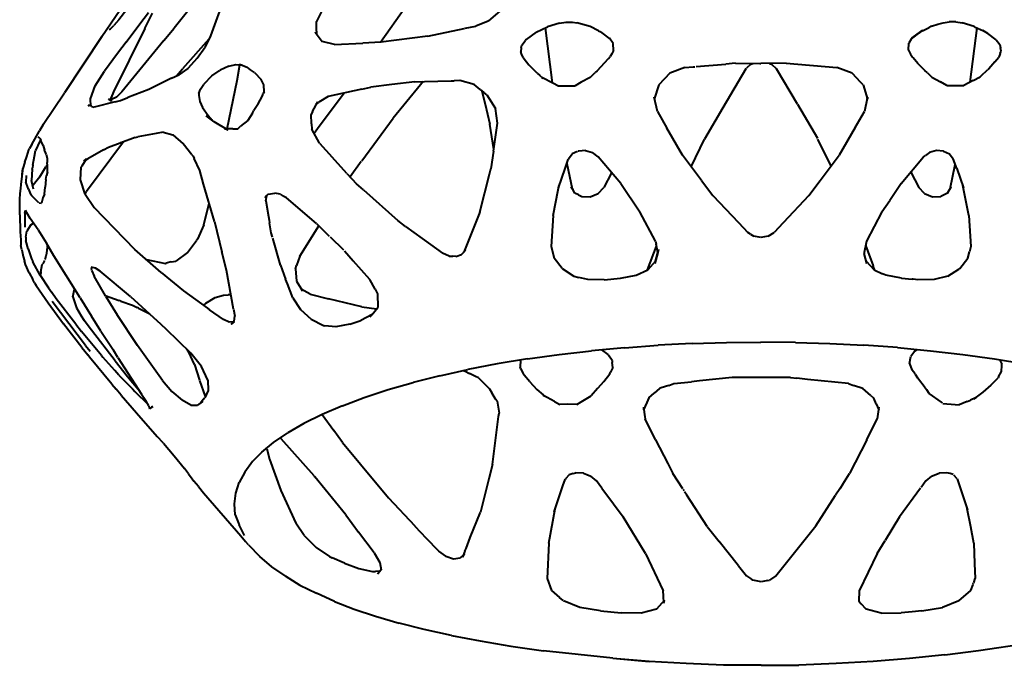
# Model space of a CAD drawing. Header units: millimetres. Extents: x -168 to 168, y 1304 to 2115.
# Tile 1 of 5: x -168 to 55, y 1304 to 1450. Entities that reach past the tile are written whole.
import ezdxf

# ---------------------------------------------------------------- set-up
doc = ezdxf.new("R2010")
doc.units = ezdxf.units.MM
doc.layers.add('G-IMPT', color=7, linetype='Continuous', lineweight=40)

# ---------------------------------------------------------------- blocks, each defined once
blk = doc.blocks.new('ZAHA LIGHT white pendant front')
at = {"layer": 'G-IMPT', "color": 250, "true_color": 0x404040}
for p, q in [((-133.36, -648.68), (-145.78, -664.87)), ((-121.44, -651.96), (-133.18, -666.73)), ((-149.6, -668.65), (-140.48, -655.1)), ((-120.93, -657.38), (-124.92, -668.5)), ((-140.96, -665.72), (-139.02, -663.22)), ((-139.87, -666.79), (-138.07, -663.31)), ((-99.35, -662.17), (-100.88, -665.26)), ((-86.35, -669.95), (-80.71, -661.89)), ((-61.75, -665.04), (-59.18, -662.85)), ((-145.78, -664.87), (-146.85, -666.13)), ((-144.07, -669.9), (-140.96, -665.72)), ((-100.89, -666.55), (-100.88, -665.26)), ((-61.94, -665.12), (-64.74, -666.31)), ((-61.75, -665.04), (-61.94, -665.12)), ((-45.74, -665.63), (-48.44, -666.44)), ((-45.74, -665.63), (-44.27, -665.41)), ((-44.27, -665.41), (-42.81, -665.4)), ((-42.81, -665.4), (-41.79, -665.53)), ((-38.77, -666.37), (-41.79, -665.53)), ((38.69, -666.29), (40.15, -665.85)), ((40.15, -665.85), (41.29, -665.51)), ((41.29, -665.51), (42.72, -665.33)), ((44.19, -665.34), (42.72, -665.33)), ((44.19, -665.34), (45.65, -665.55)), ((48.36, -666.37), (45.65, -665.55)), ((-147.96, -667.02), (-147.67, -666.87)), ((-147.67, -666.87), (-146.85, -666.13)), ((-139.87, -666.79), (-146.96, -681.14)), ((-135.56, -669.53), (-133.18, -666.73)), ((-100.82, -668.18), (-101.2, -667.67)), ((-101.2, -667.67), (-99.57, -669.74)), ((-100.82, -668.18), (-100.89, -666.55)), ((-75.63, -668.55), (-67.35, -666.81)), ((-67.35, -666.81), (-67.29, -666.8)), ((-67.16, -666.77), (-64.74, -666.31)), ((-51.01, -667.68), (-53.34, -669.34)), ((-51.01, -667.68), (-48.44, -666.44)), ((-47.34, -679.16), (-48.93, -666.68)), ((-36.86, -667.31), (-38.77, -666.37)), ((-36.86, -667.31), (-36.36, -667.57)), ((-34.15, -669.22), (-36.36, -667.57)), ((36.29, -667.49), (34.07, -669.14)), ((36.63, -667.26), (34.3, -668.95)), ((34.3, -668.95), (36.29, -667.49)), ((36.29, -667.49), (37.1, -667.08)), ((36.63, -667.26), (36.29, -667.49)), ((37.1, -667.08), (38.14, -666.57)), ((38.69, -666.29), (38.14, -666.57)), ((47.44, -678.96), (49.04, -666.69)), ((48.61, -666.49), (48.36, -666.37)), ((48.61, -666.49), (50.31, -667.29)), ((51.44, -667.93), (50.31, -667.29)), ((53.33, -669.35), (51.49, -667.97)), ((-149.6, -668.65), (-158.11, -681.38)), ((-144.07, -669.9), (-146.07, -672.49)), ((-135.56, -669.53), (-145.04, -681.18)), ((-125.31, -669.25), (-131.32, -675.96)), ((-124.92, -668.5), (-126.26, -671.1)), ((-96.77, -670.45), (-99.57, -669.74)), ((-96.77, -670.45), (-90.4, -670.13)), ((-86.32, -669.95), (-90.4, -670.13)), ((-75.63, -668.55), (-86.32, -669.95)), ((-54.28, -670.56), (-53.55, -669.61)), ((-53.34, -669.34), (-53.55, -669.61)), ((-33.59, -670.24), (-34.38, -669.02)), ((-34.38, -669.02), (-34.15, -669.22)), ((-33.5, -671.77), (-33.59, -670.24)), ((33.43, -671.7), (33.52, -670.17)), ((34.1, -669.25), (33.52, -670.17)), ((34.3, -668.95), (34.07, -669.14)), ((34.3, -668.95), (34.1, -669.25)), ((53.33, -669.35), (54.2, -670.48)), ((-146.07, -672.49), (-149.01, -676.52)), ((-127.98, -673.56), (-126.26, -671.1)), ((-54.42, -671.22), (-54.52, -672.04)), ((-54.34, -672.54), (-54.52, -672.04)), ((-54.42, -671.22), (-54.28, -670.56)), ((-54, -673.39), (-54.34, -672.54)), ((-33.9, -672.53), (-34.22, -673.13)), ((-33.5, -671.77), (-33.9, -672.53)), ((33.43, -671.7), (33.91, -672.61)), ((54.24, -672.52), (53.93, -673.31)), ((54.2, -670.48), (54.35, -671.21)), ((54.24, -672.52), (54.45, -671.95)), ((54.45, -671.95), (54.35, -671.21)), ((-127.98, -673.56), (-130.12, -675.91)), ((-54, -673.39), (-53.24, -674.34)), ((-53.24, -674.34), (-52.68, -675.02)), ((-37.22, -676.4), (-34.64, -673.59)), ((-34.64, -673.59), (-34.22, -673.13)), ((-5.8, -674.7), (-7.96, -674.91)), ((-5.8, -674.7), (-0.31, -674.72)), ((-2.33, -674.89), (-1.89, -674.72)), ((-0.31, -674.72), (-0.04, -674.72)), ((5.72, -674.7), (-0.04, -674.72)), ((1.95, -674.72), (2.39, -674.89)), ((5.72, -674.7), (17.19, -675.67)), ((33.91, -672.61), (34.4, -673.3)), ((34.4, -673.3), (34.54, -673.46)), ((35.61, -674.73), (34.54, -673.46)), ((37.16, -676.32), (35.61, -674.73)), ((53.04, -674.41), (51.65, -675.94)), ((53.04, -674.41), (53.93, -673.31)), ((-151.14, -679.81), (-149.01, -676.52)), ((-132.66, -677.57), (-131.32, -675.96)), ((-130.12, -675.91), (-132.1, -677.32)), ((-124.67, -677.57), (-122.97, -676.4)), ((-122.72, -676.24), (-122.97, -676.4)), ((-120.76, -675.33), (-122.72, -676.24)), ((-120.76, -675.33), (-119.2, -675.01)), ((-119.2, -675.01), (-118.41, -675.03)), ((-118.89, -678.59), (-118.32, -675.04)), ((-117.73, -675.13), (-118.41, -675.03)), ((-118.34, -674.93), (-117.73, -675.13)), ((-118.34, -674.93), (-117.62, -675.22)), ((-117.62, -675.22), (-116.61, -675.62)), ((-115.86, -676.17), (-116.61, -675.62)), ((-114.97, -676.76), (-115.86, -676.17)), ((-114.97, -676.76), (-113.44, -678.35)), ((-51.02, -676.74), (-52.68, -675.02)), ((-50.79, -676.94), (-51.76, -675.97)), ((-51.76, -675.97), (-51.02, -676.74)), ((-50.79, -676.94), (-50.21, -677.47)), ((-38.79, -677.95), (-37.68, -676.8)), ((-37.22, -676.4), (-37.68, -676.8)), ((-20.73, -676.95), (-23.23, -679.57)), ((-17.27, -675.67), (-20.73, -676.95)), ((-17.27, -675.67), (-15.44, -675.53)), ((-15.44, -675.53), (-15.06, -675.5)), ((-14.72, -675.47), (-7.96, -674.91)), ((-3.44, -675.99), (-8.68, -684.81)), ((-3.44, -675.99), (-3.28, -675.83)), ((-2.33, -674.89), (-3.28, -675.83)), ((2.39, -674.89), (3.5, -675.99)), ((8.26, -683.99), (3.5, -675.99)), ((20.65, -676.94), (17.19, -675.67)), ((20.65, -676.94), (22.5, -678.91)), ((37.72, -676.81), (37.16, -676.32)), ((37.72, -676.81), (38.73, -677.86)), ((51.09, -676.52), (50.13, -677.39)), ((51.09, -676.52), (51.44, -676.15)), ((51.65, -675.94), (51.44, -676.15)), ((-133.83, -678.09), (-138.97, -680.67)), ((-133.83, -678.09), (-132.1, -677.32)), ((-124.69, -677.59), (-126.47, -679.44)), ((-121.17, -689.58), (-118.89, -678.59)), ((-112.82, -679.6), (-113.44, -678.35)), ((-78.57, -678.89), (-83.83, -679.55)), ((-78.57, -678.89), (-76.37, -678.86)), ((-76.66, -678.87), (-77.26, -679.57)), ((-76.37, -678.86), (-70.3, -678.7)), ((-70.3, -678.7), (-69.65, -678.68)), ((-68.39, -678.64), (-69.65, -678.68)), ((-65.08, -679.54), (-68.39, -678.64)), ((-49.46, -678.15), (-50.21, -677.47)), ((-47.14, -679.27), (-49.75, -677.9)), ((-49.46, -678.15), (-49.75, -677.9)), ((-46.11, -679.81), (-47.14, -679.27)), ((-40.79, -679.02), (-42.2, -679.83)), ((-38.79, -677.95), (-40.79, -679.02)), ((23.16, -679.57), (22.5, -678.91)), ((38.73, -677.86), (40.74, -678.92)), ((42.14, -679.73), (40.74, -678.92)), ((48.15, -678.6), (45.98, -679.71)), ((48.15, -678.6), (49.69, -677.8)), ((50.13, -677.39), (49.41, -678.05)), ((49.69, -677.8), (49.41, -678.05)), ((-162.88, -688.6), (-158.11, -681.38)), ((-152.21, -682.78), (-151.14, -679.81)), ((-146.96, -681.14), (-147.46, -682.49)), ((-145.04, -681.18), (-146.29, -682.38)), ((-138.97, -680.67), (-143.67, -682.46)), ((-127.56, -681.59), (-127.21, -680.57)), ((-127.21, -680.57), (-126.47, -679.44)), ((-112.79, -681.14), (-113, -681.58)), ((-112.79, -681.14), (-112.82, -679.6)), ((-94.58, -681.45), (-100.63, -689.6)), ((-90.63, -680.58), (-98.27, -682.27)), ((-90.63, -680.58), (-88.55, -680.1)), ((-83.83, -679.55), (-88.55, -680.1)), ((-77.26, -679.57), (-83.52, -687.12)), ((-63.76, -680.66), (-65.08, -679.54)), ((-63.76, -680.66), (-62.95, -681.33)), ((-63.35, -681), (-62.64, -684.01)), ((-62.21, -681.87), (-62.95, -681.33)), ((-46.11, -679.81), (-43.91, -679.8)), ((-43.91, -679.8), (-42.2, -679.83)), ((-23.23, -679.57), (-24.24, -682.83)), ((23.16, -679.57), (24.17, -682.83)), ((42.14, -679.73), (45.98, -679.71)), ((-152.11, -684.41), (-152.21, -682.78)), ((-146.57, -683.44), (-151.38, -684.69)), ((-147.41, -683.29), (-148.11, -682.81)), ((-147.42, -682.95), (-148.11, -682.81)), ((-147.44, -682.86), (-147.46, -682.49)), ((-147.41, -683.29), (-147.44, -682.86)), ((-146.29, -682.38), (-147.42, -682.95)), ((-146.57, -683.44), (-145.4, -683.15)), ((-145.4, -683.15), (-143.67, -682.46)), ((-127.56, -681.59), (-127.61, -682.04)), ((-127.61, -682.04), (-127.38, -683.38)), ((-127.38, -683.38), (-126.79, -684.75)), ((-114.24, -684.08), (-113.15, -682.05)), ((-113.15, -682.05), (-113, -681.58)), ((-101.76, -685.67), (-100.59, -683.44)), ((-100.96, -683.9), (-100.59, -683.44)), ((-100.96, -683.9), (-100.36, -683.55)), ((-98.27, -682.27), (-100.36, -683.55)), ((-62.21, -681.87), (-60.3, -684.98)), ((-23.54, -685.63), (-24.24, -682.38)), ((-24.24, -682.38), (-24.24, -682.83)), ((24.1, -682.68), (23.47, -685.65)), ((24.1, -682.68), (24.17, -682.38)), ((24.17, -682.38), (24.17, -682.83)), ((-152.37, -684.48), (-152.68, -684.22)), ((-151.97, -684.46), (-152.68, -684.22)), ((-151.86, -684.5), (-151.97, -684.46)), ((-151.86, -684.5), (-151.38, -684.69)), ((-126.79, -684.75), (-125.46, -686.51)), ((-115.42, -685.98), (-115.13, -685.44)), ((-114.24, -684.08), (-115.13, -685.44)), ((-101.76, -685.67), (-102.09, -686.32)), ((-62.64, -684.01), (-61.54, -688.51)), ((-59.8, -688.27), (-60.3, -684.98)), ((-23.54, -685.63), (-21.37, -689.42)), ((-8.68, -684.81), (-12.84, -691.9)), ((8.26, -683.99), (12.78, -691.68)), ((21.38, -689.28), (23.47, -685.65)), ((-124.1, -687.99), (-125.89, -686.62)), ((-125.89, -686.62), (-124.6, -687.62)), ((-125.46, -686.51), (-124.6, -687.62)), ((-120.96, -689.87), (-124.1, -687.99)), ((-116.49, -687.66), (-118.11, -688.98)), ((-115.42, -685.98), (-116.49, -687.66)), ((-102, -688.43), (-102.09, -686.32)), ((-90.61, -696.8), (-83.52, -687.12)), ((-165.52, -693.09), (-163.78, -690.01)), ((-162.88, -688.6), (-163.78, -690.01)), ((-135.67, -690.33), (-137.28, -690.65)), ((-135.67, -690.33), (-133.46, -690.92)), ((-119.9, -689.54), (-121.79, -689.6)), ((-120.96, -689.87), (-121.79, -689.6)), ((-119.9, -689.54), (-118.73, -689.55)), ((-118.73, -689.55), (-118.11, -688.98)), ((-102, -688.43), (-101.94, -689.65)), ((-100.23, -692.81), (-101.94, -689.65)), ((-100.63, -689.6), (-101.41, -690.62)), ((-60.67, -694.25), (-61.54, -688.51)), ((-60.72, -694.6), (-59.8, -688.27)), ((-17.8, -695.55), (-21.37, -689.42)), ((21.38, -689.28), (17.73, -695.55)), ((-163.69, -692.39), (-164.62, -694.5)), ((-163.69, -691.72), (-164.09, -691.37)), ((-163.69, -691.72), (-163.43, -692.18)), ((-163.51, -692.04), (-163.69, -692.39)), ((-162.91, -693.35), (-163.43, -692.18)), ((-144.71, -692.49), (-153.09, -703.79)), ((-142.07, -691.52), (-145.32, -692.72)), ((-142.07, -691.52), (-141.42, -691.41)), ((-137.28, -690.65), (-141.42, -691.41)), ((-133.46, -690.92), (-131.11, -692.94)), ((-15.85, -698.16), (-12.84, -691.9)), ((15.87, -698.05), (12.9, -691.89)), ((-166.63, -695.83), (-166.18, -694.35)), ((-166.18, -694.35), (-166.03, -694.04)), ((-165.52, -693.09), (-166.03, -694.04)), ((-164.88, -695.8), (-164.62, -694.5)), ((-162.91, -693.35), (-162.65, -694.39)), ((-162.31, -695.06), (-162.65, -694.39)), ((-149.23, -694.36), (-152.76, -696.35)), ((-149.23, -694.36), (-148.09, -693.71)), ((-148.09, -693.71), (-145.45, -692.76)), ((-145.32, -692.72), (-145.45, -692.76)), ((-129.16, -695.45), (-131.11, -692.94)), ((-100.22, -692.82), (-97.35, -696)), ((-60.72, -694.6), (-61.29, -698.66)), ((-41.65, -694.68), (-42.85, -695.25)), ((-41.32, -694.6), (-41.5, -694.6)), ((-39.88, -694.5), (-41.32, -694.6)), ((-39.88, -694.5), (-38.27, -694.96)), ((39.81, -694.49), (38.2, -694.96)), ((41.43, -694.6), (39.81, -694.49)), ((41.43, -694.6), (42.78, -695.25)), ((-167.07, -697.1), (-167.55, -698.57)), ((-167.07, -697.1), (-166.63, -695.83)), ((-165.26, -697.84), (-164.88, -695.8)), ((-162.25, -695.32), (-162.31, -695.06)), ((-162.25, -695.32), (-162, -696.26)), ((-162, -696.26), (-162.04, -697.2)), ((-154.1, -697.96), (-153.05, -696.39)), ((-152.76, -696.35), (-153.7, -696.88)), ((-153.7, -696.88), (-153.05, -696.39)), ((-129.16, -695.45), (-128.89, -695.79)), ((-128.89, -695.79), (-128.68, -696.29)), ((-127.4, -698.99), (-128.68, -696.29)), ((-93.97, -699.69), (-97.35, -696)), ((-90.72, -696.95), (-93.25, -700.46)), ((-44.46, -698.57), (-43.74, -696.49)), ((-43.69, -696.35), (-43.74, -696.49)), ((-43.69, -696.35), (-42.85, -695.25)), ((-36.96, -695.93), (-38.27, -694.96)), ((-31.84, -702), (-36.96, -695.93)), ((-13.49, -701.32), (-17.8, -695.55)), ((13.42, -701.32), (17.73, -695.55)), ((31.77, -701.99), (36.89, -695.92)), ((36.89, -695.92), (37.29, -695.63)), ((38.2, -694.96), (37.29, -695.63)), ((42.78, -695.25), (43.63, -696.35)), ((44.39, -698.57), (43.63, -696.35)), ((-167.9, -702.23), (-167.48, -698.44)), ((-167.66, -699.92), (-167.55, -698.57)), ((-165.39, -698.75), (-165.53, -701.31)), ((-165.39, -698.75), (-165.37, -698.45)), ((-165.26, -697.84), (-165.36, -698.4)), ((-163.67, -700.43), (-162.28, -698.18)), ((-161.95, -697.73), (-162.28, -698.18)), ((-161.95, -699.3), (-162.18, -700.16)), ((-161.92, -697.91), (-162.04, -697.2)), ((-161.95, -699.3), (-161.92, -697.91)), ((-154.48, -701.11), (-154.27, -698.23)), ((-154.1, -697.96), (-154.27, -698.23)), ((-126.53, -702.14), (-127.4, -698.99)), ((-61.6, -699.84), (-61.29, -698.66)), ((-45.98, -702.95), (-44.46, -698.57)), ((-44.05, -697.4), (-42.89, -703.18)), ((42.95, -703.19), (44.07, -697.63)), ((44.39, -698.57), (45.91, -702.96)), ((-166.77, -700.13), (-166.83, -701.69)), ((-165.1, -703.24), (-165.53, -701.31)), ((-163.67, -700.43), (-165.17, -702.33)), ((-162.34, -701.08), (-162.49, -702.8)), ((-162.34, -701.08), (-162.18, -700.16)), ((-153.37, -704.42), (-154.48, -701.11)), ((-93.97, -699.69), (-91.8, -702.03)), ((-63.84, -708.44), (-61.6, -699.84)), ((-33.94, -699.51), (-35.72, -702.89)), ((-13.49, -701.32), (-10.92, -704.71)), ((10.86, -704.71), (13.42, -701.32)), ((33.97, -699.38), (35.79, -702.86)), ((-168.12, -704.22), (-168.01, -703.08)), ((-168.01, -703.08), (-167.9, -702.23)), ((-166.69, -702.06), (-166.83, -701.69)), ((-166.23, -703.28), (-166.69, -702.06)), ((-166.23, -703.28), (-165.8, -704.41)), ((-162.61, -704.42), (-162.49, -702.8)), ((-153.41, -704.42), (-153.09, -703.79)), ((-124, -710.55), (-126.53, -702.14)), ((-90.25, -703.44), (-91.8, -702.03)), ((-90.25, -703.44), (-82.44, -710.37)), ((-47.19, -709.25), (-46.02, -703.37)), ((-46.02, -703.37), (-45.83, -702.42)), ((-45.98, -702.95), (-45.83, -702.42)), ((-42.89, -703.18), (-43.06, -702.73)), ((-43.06, -702.73), (-42.73, -703.29)), ((-42.24, -704.14), (-42.73, -703.29)), ((-36.99, -704.25), (-35.72, -702.89)), ((-31.84, -702), (-27.49, -708.41)), ((31.77, -701.99), (29.2, -705.8)), ((37.07, -704.22), (35.79, -702.86)), ((42.3, -704.15), (43.12, -702.75)), ((42.95, -703.19), (43.12, -702.75)), ((45.91, -702.96), (45.76, -702.43)), ((47.13, -709.23), (45.76, -702.43)), ((-168.24, -707.26), (-168.2, -705.63)), ((-168.2, -705.63), (-168.12, -704.22)), ((-165.51, -704.78), (-165.8, -704.41)), ((-163.91, -706.38), (-165.51, -704.78)), ((-163.08, -705.55), (-163.29, -706.39)), ((-163, -705.25), (-163.08, -705.54)), ((-162.61, -704.42), (-163, -705.25)), ((-153.37, -704.42), (-151.31, -707.41)), ((-111.86, -704.4), (-112.62, -705.22)), ((-112.18, -704.68), (-112.62, -705.22)), ((-112.35, -705.9), (-112.18, -704.68)), ((-112.35, -705.9), (-111.78, -709.46)), ((-111.86, -704.4), (-110.37, -704.15)), ((-109.16, -704.4), (-110.37, -704.15)), ((-109.16, -704.4), (-108.44, -704.82)), ((-107.72, -705.24), (-108.44, -704.82)), ((-100.92, -711.01), (-107.72, -705.24)), ((-41.44, -704.54), (-42.24, -704.14)), ((-41.44, -704.54), (-40.71, -704.93)), ((-40.71, -704.93), (-38.81, -704.97)), ((-38.81, -704.97), (-36.99, -704.25)), ((-10.92, -704.71), (-5.13, -710.83)), ((10.86, -704.71), (5.01, -710.9)), ((27.42, -708.41), (29.2, -705.8)), ((37.07, -704.22), (38.88, -704.96)), ((38.88, -704.96), (40.77, -704.93)), ((42.3, -704.15), (40.77, -704.93)), ((-168.23, -709.09), (-168.24, -707.26)), ((-167.08, -708.69), (-166.96, -708.05)), ((-166.97, -708.05), (-165.93, -709.81)), ((-163.82, -706.37), (-163.29, -706.39)), ((-142.09, -716.91), (-151.31, -707.41)), ((-126.42, -711.37), (-125.23, -706.46)), ((-168.23, -709.09), (-168.1, -712.94)), ((-167.08, -708.69), (-167.11, -711.2)), ((-165.93, -709.81), (-165.87, -709.88)), ((-164.08, -712.5), (-165.87, -709.88)), ((-124, -710.55), (-122.35, -717.5)), ((-111.78, -709.46), (-111.64, -710.3)), ((-111.64, -710.3), (-111.55, -710.87)), ((-80.66, -711.69), (-82.44, -710.37)), ((-63.84, -708.44), (-67.47, -717.55)), ((-47.19, -709.25), (-47.63, -716.24)), ((-23.96, -715.07), (-27.49, -708.41)), ((27.42, -708.41), (23.9, -715.07)), ((47.13, -709.25), (47.57, -716.23)), ((-167.11, -711.2), (-167.08, -711.89)), ((-166.88, -714.17), (-166.6, -712.76)), ((-165.72, -711.36), (-166.6, -712.76)), ((-165.72, -711.36), (-165.11, -710.98)), ((-164.08, -712.5), (-162.17, -715.53)), ((-126.42, -711.37), (-127.93, -714.62)), ((-111.14, -713.15), (-111.55, -710.87)), ((-104.64, -718.47), (-100.35, -711.57)), ((-100.92, -711.01), (-97.98, -713.91)), ((-80.66, -711.69), (-75.04, -715.79)), ((-5.13, -710.83), (-3, -713.05)), ((5.01, -710.9), (2.94, -713.05)), ((-168.1, -712.94), (-168.02, -714.78)), ((-168.02, -714.78), (-167.98, -716)), ((-166.88, -714.17), (-166.83, -714.9)), ((-166.35, -716.77), (-166.83, -714.9)), ((-130.18, -717.62), (-128.15, -714.87)), ((-127.93, -714.62), (-128.15, -714.87)), ((-110.87, -714.14), (-111.14, -713.15)), ((-109.09, -720.51), (-110.8, -714.37)), ((-97.8, -714.09), (-94.77, -717.01)), ((-2.38, -713.44), (-3, -713.05)), ((-2.38, -713.44), (-1.65, -713.88)), ((-0.03, -714.18), (-1.65, -713.88)), ((1.59, -713.88), (-0.03, -714.18)), ((1.59, -713.88), (2.94, -713.05)), ((-167.73, -717.02), (-167.98, -716)), ((-167.73, -717.02), (-167.42, -718.51)), ((-166.35, -716.77), (-165.55, -719.03)), ((-160.52, -718.35), (-162.17, -715.53)), ((-162.11, -716.99), (-162.14, -717.85)), ((-161.92, -716.33), (-162.11, -716.99)), ((-161.92, -716.33), (-161.93, -715.95)), ((-136.15, -722.13), (-142.09, -716.91)), ((-94.57, -717.2), (-92.54, -719.51)), ((-75.04, -715.79), (-72.28, -717.74)), ((-67.95, -718.05), (-67.11, -717.08)), ((-67.11, -717.08), (-67.47, -717.55)), ((-47.63, -716.24), (-46.98, -718.9)), ((-25.75, -721.58), (-23.72, -716.21)), ((-23.96, -715.07), (-23.82, -715.75)), ((-23.31, -716.92), (-23.94, -719.58)), ((-23.42, -717.64), (-23.82, -715.75)), ((-23.31, -716.92), (-23.42, -717.64)), ((23.9, -715.07), (23.36, -717.64)), ((23.71, -715.97), (24.25, -717.4)), ((47.57, -716.23), (47.27, -717.48)), ((-167.42, -718.51), (-167.17, -719.47)), ((-166.9, -720.32), (-167.17, -719.47)), ((-165.55, -719.03), (-165.3, -719.66)), ((-162.65, -719.4), (-163.02, -720.15)), ((-162.35, -718.43), (-162.55, -719.21)), ((-162.14, -717.85), (-162.35, -718.43)), ((-154.55, -727.88), (-160.52, -718.35)), ((-139.48, -719.2), (-135.19, -720.11)), ((-130.18, -717.62), (-132.83, -719.57)), ((-121.31, -721.6), (-122.35, -717.5)), ((-104.64, -718.47), (-105.39, -720.56)), ((-70.78, -718.41), (-72.28, -717.74)), ((-70.78, -718.41), (-69.97, -718.47)), ((-69.25, -718.52), (-69.97, -718.47)), ((-69.25, -718.52), (-67.95, -718.05)), ((-45.16, -721.28), (-46.98, -718.9)), ((-23.42, -717.64), (-24.09, -720.1)), ((-23.94, -719.58), (-23.42, -717.64)), ((23.36, -717.64), (23.41, -717.84)), ((24.03, -720.1), (23.41, -717.84)), ((24.25, -717.4), (25.46, -720.63)), ((45.1, -721.27), (46.92, -718.89)), ((46.92, -718.89), (47.27, -717.48)), ((-166.08, -722.19), (-166.9, -720.32)), ((-165.19, -719.92), (-165.3, -719.66)), ((-163.59, -722.79), (-165.19, -719.92)), ((-163.45, -722.01), (-163.12, -720.34)), ((-163.12, -720.34), (-163.02, -720.15)), ((-152.08, -720.88), (-151.15, -721.08)), ((-151.94, -721.04), (-151.93, -721.24)), ((-151.91, -721.68), (-151.93, -721.24)), ((-149.96, -721.83), (-151.04, -721.15)), ((-135.19, -720.11), (-134.99, -720.06)), ((-133.84, -719.76), (-134.99, -720.06)), ((-133.84, -719.76), (-132.83, -719.57)), ((-119.74, -730.5), (-121.31, -721.6)), ((-109.09, -720.51), (-107.91, -723.63)), ((-105.64, -721.32), (-105.39, -720.56)), ((-105.64, -721.32), (-105.42, -724.12)), ((-88.75, -723.73), (-92.54, -719.51)), ((-45.16, -721.28), (-42.47, -723)), ((-28.34, -722.78), (-25.72, -721.58)), ((-23.94, -719.58), (-25.72, -721.58)), ((-23.94, -719.58), (-24.09, -720.1)), ((23.88, -719.58), (25.67, -721.58)), ((23.88, -719.58), (24.03, -720.1)), ((25.85, -721.66), (25.46, -720.63)), ((25.67, -721.58), (27.53, -722.44)), ((42.41, -722.99), (44.89, -721.41)), ((44.89, -721.41), (45.1, -721.27)), ((-166.08, -722.19), (-165.26, -723.72)), ((-164.87, -724.46), (-165.26, -723.72)), ((-163.59, -722.79), (-161.72, -725.64)), ((-163.51, -722.9), (-163.46, -722.38)), ((-163.45, -722.01), (-163.46, -722.38)), ((-151.87, -721.76), (-151.36, -722.95)), ((-148.79, -727.41), (-151.36, -722.95)), ((-143.11, -727.61), (-149.96, -721.83)), ((-136.15, -722.13), (-131.09, -726.3)), ((-107.49, -724.71), (-107.91, -723.63)), ((-87.57, -725.95), (-88.75, -723.73)), ((-42.47, -723), (-41.33, -723.28)), ((-39.33, -723.73), (-41.33, -723.28)), ((-35.6, -723.78), (-39.33, -723.73)), ((-35.6, -723.78), (-31.93, -723.46)), ((-31.93, -723.46), (-28.34, -722.78)), ((28.28, -722.78), (27.53, -722.44)), ((31.87, -723.45), (28.28, -722.78)), ((31.87, -723.45), (34.27, -723.69)), ((34.5, -723.7), (34.27, -723.69)), ((35.55, -723.78), (34.5, -723.7)), ((39.27, -723.73), (35.55, -723.78)), ((42.41, -722.99), (39.27, -723.73)), ((-164.87, -724.46), (-164.53, -725.07)), ((-164.53, -725.07), (-161.79, -729.04)), ((-161.72, -725.64), (-160.97, -726.66)), ((-156.16, -727.64), (-155.79, -725.9)), ((-106.24, -727.93), (-107.49, -724.71)), ((-105.42, -724.12), (-104.07, -726.34)), ((-102.34, -727.07), (-104.37, -725.93)), ((-104.37, -725.93), (-104.07, -726.34)), ((-87.57, -725.95), (-87.01, -726.98)), ((-159.96, -728.09), (-160.97, -726.66)), ((-155.51, -733.89), (-159.96, -728.09)), ((-156.16, -727.64), (-155.37, -730.16)), ((-154.55, -727.88), (-151.94, -732.09)), ((-148.84, -727.33), (-145.65, -728.51)), ((-148.69, -727.59), (-146.09, -731.78)), ((-143.11, -727.61), (-136.22, -733.84)), ((-131.09, -726.3), (-125.65, -730.25)), ((-125.98, -729.09), (-123.9, -727.83)), ((-123.9, -727.83), (-122, -727.29)), ((-122, -727.29), (-120.92, -727.18)), ((-120.32, -727.24), (-120.92, -727.18)), ((-106.24, -727.93), (-104.55, -730.57)), ((-102.34, -727.07), (-98.18, -728.15)), ((-90.6, -729.96), (-98.18, -728.15)), ((-87.01, -726.98), (-87, -730.07)), ((-161.79, -729.04), (-158.28, -733.79)), ((-153.3, -738.73), (-160.9, -728.73)), ((-155.37, -730.16), (-154.3, -731.99)), ((-145.29, -728.64), (-145.65, -728.51)), ((-145.29, -728.64), (-142.68, -729.53)), ((-142.68, -729.53), (-141.59, -730.12)), ((-141.31, -730.27), (-141.59, -730.12)), ((-141.31, -730.27), (-138.73, -731.56)), ((-125.98, -729.09), (-126.55, -729.59)), ((-125.65, -730.25), (-125.14, -730.59)), ((-122, -732.78), (-125.14, -730.59)), ((-119.74, -730.5), (-119.44, -732.08)), ((-104.55, -730.57), (-102.09, -732.77)), ((-90.6, -729.96), (-87.26, -730.39)), ((-88.35, -731.76), (-87, -730.07)), ((-154.3, -731.99), (-153.65, -733)), ((-149.82, -735.44), (-151.94, -732.09)), ((-141.52, -738.74), (-146.09, -731.78)), ((-120.69, -733.39), (-122, -732.78)), ((-119.55, -733.2), (-119.44, -732.08)), ((-102.09, -732.77), (-99.27, -734.17)), ((-88.29, -731.69), (-90.86, -733.01)), ((-88.29, -731.69), (-88.76, -732.27)), ((-88.35, -731.76), (-88.76, -732.27)), ((-154.16, -739.13), (-158.28, -733.79)), ((-155.51, -733.89), (-154.21, -735.55)), ((-151.98, -735.23), (-153.65, -733)), ((-136.22, -733.84), (-135.03, -735.02)), ((-129.4, -740.47), (-135.03, -735.02)), ((-119.72, -733.36), (-120.69, -733.39)), ((-119.59, -733.36), (-120.23, -733.85)), ((-120.23, -733.85), (-119.88, -733.52)), ((-119.55, -733.2), (-119.88, -733.52)), ((-99.27, -734.17), (-98.97, -734.21)), ((-96.52, -734.45), (-98.97, -734.21)), ((-93.36, -733.85), (-96.52, -734.45)), ((-93.36, -733.85), (-90.86, -733.01)), ((-149.65, -741), (-154.21, -735.55)), ((-146.6, -742.2), (-151.98, -735.23)), ((-149.82, -735.44), (-146.99, -739.77)), ((-154.16, -739.13), (-152.79, -740.85)), ((-153.3, -738.73), (-152.28, -740)), ((-135.86, -746.62), (-141.52, -738.74)), ((-130.18, -739.83), (-130.4, -739.5)), ((-31.01, -739.21), (-38.51, -739.91)), ((-31.01, -739.21), (-23.38, -738.66)), ((-15.65, -738.26), (-23.38, -738.66)), ((-15.65, -738.26), (-7.85, -738.02)), ((-7.85, -738.02), (-0.03, -737.94)), ((7.8, -738.02), (-0.03, -737.94)), ((7.8, -738.02), (15.59, -738.24)), ((15.59, -738.24), (23.31, -738.61)), ((30.95, -739.18), (23.31, -738.61)), ((30.95, -739.18), (38.46, -739.9)), ((-152.38, -741.33), (-152.79, -740.85)), ((-152.28, -740), (-152.38, -739.82)), ((-147.32, -747.44), (-152.38, -741.33)), ((-149.65, -741), (-149.35, -741.33)), ((-146.64, -744.4), (-149.35, -741.33)), ((-145.97, -741.43), (-146.99, -739.77)), ((-145.97, -741.43), (-140.59, -749.75)), ((-130.18, -739.83), (-129.89, -740.25)), ((-128.6, -742.98), (-129.89, -740.25)), ((-126.99, -743.5), (-129.4, -740.47)), ((-52.98, -741.75), (-59.89, -742.89)), ((-52.98, -741.75), (-45.84, -740.76)), ((-45.84, -740.76), (-38.51, -739.91)), ((-34.72, -740.77), (-36.16, -739.69)), ((-34.72, -740.77), (-34.57, -741)), ((-34.47, -741.14), (-34.57, -741)), ((-33.81, -742.1), (-34.47, -741.14)), ((33.7, -742.77), (33.95, -741.2)), ((34.89, -739.99), (33.95, -741.2)), ((35.19, -739.82), (34.68, -740.14)), ((34.89, -739.99), (34.68, -740.14)), ((35.2, -739.81), (35.5, -739.62)), ((38.46, -739.9), (45.78, -740.73)), ((45.78, -740.73), (52.94, -741.74)), ((52.94, -741.74), (59.85, -742.88)), ((-146.6, -742.2), (-143.81, -745.7)), ((-128.6, -742.98), (-127.45, -746.6)), ((-125.57, -746.54), (-126.99, -743.5)), ((-59.89, -742.89), (-66.53, -744.14)), ((-54.6, -742.04), (-54.7, -743.65)), ((-54.54, -744.02), (-54.7, -743.65)), ((-54.54, -744.02), (-54.01, -745.15)), ((-33.67, -743.68), (-34.18, -744.72)), ((-33.81, -742.1), (-33.78, -742.54)), ((-33.67, -743.68), (-33.78, -742.54)), ((33.7, -742.77), (34.24, -744.22)), ((54.16, -741.94), (54.34, -742.3)), ((54.34, -742.3), (54.66, -742.92)), ((54.57, -744.58), (54.67, -743.22)), ((54.67, -743.22), (54.66, -742.92)), ((-145.71, -745.41), (-146.64, -744.4)), ((-145.71, -745.41), (-142.68, -748.52)), ((-143.81, -745.7), (-141.35, -748.58)), ((-72.91, -745.57), (-78.92, -747.06)), ((-72.91, -745.57), (-66.53, -744.14)), ((-67.72, -744.41), (-67.14, -744.54)), ((-67.14, -744.54), (-66.2, -745.08)), ((-64.82, -745.73), (-66.2, -745.08)), ((-64.14, -746.04), (-64.82, -745.73)), ((-64.14, -746.04), (-61.6, -748.51)), ((-53.76, -745.46), (-54.01, -745.15)), ((-52.51, -746.95), (-53.76, -745.46)), ((-35.68, -746.85), (-34.31, -745.1)), ((-34.31, -745.1), (-34.18, -744.72)), ((-6.59, -745.98), (-13.99, -746.72)), ((6.67, -745.99), (-6.59, -745.98)), ((6.67, -745.99), (8.14, -746.13)), ((10.57, -746.39), (8.14, -746.13)), ((34.66, -744.75), (34.24, -744.22)), ((34.97, -745.22), (34.66, -744.75)), ((34.97, -745.22), (35.51, -746.05)), ((37.27, -748.33), (35.51, -746.05)), ((52.96, -746.87), (53.79, -746.02)), ((53.89, -745.84), (53.79, -746.02)), ((53.89, -745.84), (54.57, -744.58)), ((-147.32, -747.44), (-146.35, -748.61)), ((-135.86, -746.62), (-133.69, -749.14)), ((-127.45, -746.61), (-126.15, -750.31)), ((-125.57, -746.54), (-125.5, -748.88)), ((-84.62, -748.69), (-78.92, -747.06)), ((-61.6, -748.51), (-61.1, -749.46)), ((-52.51, -746.95), (-50.85, -748.67)), ((-37.14, -748.49), (-38.57, -750.12)), ((-35.68, -746.85), (-37.14, -748.49)), ((-23.06, -748.45), (-24.27, -749.52)), ((-22.66, -748.33), (-23.06, -748.45)), ((-20.93, -747.76), (-22.66, -748.33)), ((-20.93, -747.76), (-19.8, -747.3)), ((-19.8, -747.3), (-15.77, -746.91)), ((-13.99, -746.72), (-15.77, -746.91)), ((19.87, -747.3), (10.57, -746.39)), ((19.87, -747.3), (21.01, -747.76)), ((23.13, -748.45), (21.01, -747.76)), ((24.94, -750.08), (23.13, -748.45)), ((37.27, -748.33), (37.6, -748.76)), ((52.15, -747.69), (50.33, -749.31)), ((52.15, -747.69), (52.96, -746.87)), ((-145.2, -749.96), (-146.35, -748.61)), ((-145.2, -749.96), (-141.7, -753.98)), ((-142.65, -748.56), (-142.1, -749.12)), ((-142.1, -749.12), (-141.86, -749.36)), ((-141.86, -749.36), (-139.3, -751.85)), ((-140.59, -749.75), (-139.65, -751.16)), ((-133.69, -749.14), (-131.39, -751.14)), ((-126.59, -750.99), (-126.28, -750.58)), ((-125.5, -748.88), (-126.25, -750.55)), ((-94.99, -752.36), (-90.04, -750.52)), ((-90.04, -750.52), (-84.62, -748.69)), ((-60.23, -750.84), (-61.1, -749.46)), ((-50.85, -748.67), (-49.46, -749.93)), ((-49.03, -750.31), (-49.46, -749.93)), ((-46.91, -751.38), (-49.37, -750.06)), ((-49.03, -750.31), (-49.37, -750.06)), ((-40.86, -751.46), (-38.57, -750.12)), ((-25.49, -750.61), (-25.89, -751.61)), ((-25.49, -750.61), (-24.27, -749.52)), ((24.94, -750.08), (25.57, -750.63)), ((26.13, -751.97), (25.57, -750.63)), ((38.17, -749.57), (37.6, -748.76)), ((40.91, -751.58), (38.17, -749.57)), ((48.79, -750.53), (47.54, -751.07)), ((50.33, -749.31), (48.24, -750.87)), ((48.79, -750.53), (48.24, -750.87)), ((-138.97, -752.36), (-139.65, -751.16)), ((-138.97, -752.36), (-138.78, -753.09)), ((-138.01, -752.57), (-138.78, -753.09)), ((-138.01, -752.57), (-138.33, -752.66)), ((-129.38, -752.27), (-131.39, -751.14)), ((-129.38, -752.27), (-127.88, -752.25)), ((-126.67, -751.36), (-127.88, -752.25)), ((-126.59, -750.99), (-127.29, -751.88)), ((-126.67, -751.36), (-127.29, -751.88)), ((-94.99, -752.36), (-99.59, -754.35)), ((-59.91, -751.32), (-60.23, -750.84)), ((-59.91, -751.32), (-59.44, -754.02)), ((-46.85, -751.41), (-45.64, -752.07)), ((-43.96, -752.04), (-45.64, -752.07)), ((-41.8, -752.08), (-43.96, -752.04)), ((-41.8, -752.08), (-40.86, -751.46)), ((-25.89, -751.61), (-26.65, -753.27)), ((-26.65, -752.66), (-26.36, -754.88)), ((-26.65, -752.66), (-26.65, -753.27)), ((26.13, -751.97), (26.42, -752.63)), ((26.72, -752.67), (26.37, -755.36)), ((26.42, -752.63), (26.72, -753.28)), ((26.72, -753.28), (26.72, -752.67)), ((41.19, -751.81), (40.91, -751.58)), ((41.22, -751.84), (44.02, -752.08)), ((44.02, -752.08), (44.99, -752.2)), ((46.74, -751.42), (44.99, -752.2)), ((46.74, -751.42), (47.54, -751.07)), ((-141.7, -753.98), (-137.01, -759.34)), ((-99.59, -754.35), (-103.73, -756.39)), ((-99.64, -754.35), (-96.97, -757.98)), ((-60.94, -765.66), (-59.55, -754.8)), ((-59.55, -754.8), (-59.44, -754.02)), ((-26.36, -754.88), (-26.29, -755.36)), ((-103.73, -756.39), (-107.4, -758.5)), ((-23.92, -760.1), (-26.29, -755.36)), ((23.99, -760.1), (26.37, -755.36)), ((-135.61, -760.89), (-137.01, -759.34)), ((-110.62, -760.7), (-107.4, -758.5)), ((-108.87, -759.88), (-109.11, -759.67)), ((-94.96, -760.73), (-96.97, -757.98)), ((-135.61, -760.89), (-133.2, -763.75)), ((-113.32, -762.91), (-110.62, -760.7)), ((-101.43, -768.3), (-108.87, -759.88)), ((-94.96, -760.73), (-90.92, -765.6)), ((-23.92, -760.1), (-21.19, -765.47)), ((23.99, -760.1), (20.08, -767.77)), ((-133.2, -763.75), (-130.82, -766.63)), ((-115.39, -765.05), (-113.12, -762.74)), ((-113.32, -762.91), (-113.12, -762.74)), ((-112.17, -762.12), (-111.59, -764.49)), ((-115.39, -765.05), (-117.17, -767.4)), ((-111.59, -764.49), (-109.02, -771.57)), ((-90.92, -765.6), (-84.53, -773.27)), ((-60.94, -765.66), (-61.77, -768.93)), ((-21.19, -765.47), (-20.02, -767.75)), ((-129.91, -767.83), (-130.82, -766.63)), ((-129.91, -767.83), (-129.09, -768.91)), ((-117.17, -767.4), (-118.45, -769.78)), ((-101.43, -768.3), (-101.28, -768.47)), ((-96.61, -774.25), (-101.28, -768.47)), ((-43.56, -768), (-44.41, -768.93)), ((-42.65, -767.73), (-43.56, -768)), ((-42.65, -767.73), (-42.1, -767.56)), ((-40.33, -767.69), (-42.1, -767.56)), ((-40.33, -767.69), (-39.54, -767.98)), ((-39.54, -767.98), (-38.61, -768.33)), ((-37.33, -769.4), (-38.61, -768.33)), ((-17.79, -771.22), (-20.02, -767.75)), ((18.53, -770.17), (20.08, -767.77)), ((38.68, -768.33), (37.4, -769.4)), ((38.68, -768.33), (40.4, -767.69)), ((42.17, -767.55), (40.4, -767.69)), ((42.89, -767.77), (42.17, -767.55)), ((43.63, -767.99), (42.89, -767.77)), ((44.48, -768.93), (43.76, -768.13)), ((-129.09, -768.91), (-128.7, -769.48)), ((-127.68, -770.7), (-128.7, -769.48)), ((-127.68, -770.7), (-126.52, -772.13)), ((-119.23, -772.19), (-118.45, -769.78)), ((-61.77, -768.93), (-63.68, -776.53)), ((-46.95, -776.45), (-44.95, -770.52)), ((-44.95, -770.52), (-44.46, -769.08)), ((-44.41, -768.93), (-44.46, -769.08)), ((-36.13, -771.07), (-37.33, -769.4)), ((18.53, -770.17), (17.85, -771.21)), ((37.4, -769.4), (36.32, -770.9)), ((44.48, -768.93), (46.86, -775.97)), ((-126.52, -772.13), (-118.08, -781.89)), ((-119.49, -774.6), (-119.23, -772.19)), ((-109.02, -771.57), (-105.58, -778.99)), ((-36.13, -771.07), (-33.49, -774.61)), ((-17.48, -771.68), (-17.68, -771.38)), ((-16.86, -772.65), (-17.35, -771.88)), ((-12.23, -779.72), (-16.86, -772.65)), ((12.4, -779.61), (16.92, -772.64)), ((17.85, -771.21), (16.92, -772.64)), ((36.2, -771.07), (31.39, -777.57)), ((-119.32, -777.09), (-119.49, -774.6)), ((-94.26, -777.13), (-96.61, -774.25)), ((-84.53, -773.27), (-78.61, -779.62)), ((-33.49, -774.61), (-31.32, -777.57)), ((-119.32, -777.09), (-118.46, -779.41)), ((-94.26, -777.13), (-91.37, -781.02)), ((-65.98, -782.27), (-63.68, -776.53)), ((-48.2, -783.54), (-46.74, -775.75)), ((-46.95, -776.45), (-46.74, -775.75)), ((-26.26, -785.9), (-31.32, -777.57)), ((31.39, -777.57), (28.13, -782.95)), ((46.86, -775.97), (46.8, -775.74)), ((47.57, -779.84), (46.8, -775.74)), ((-117.21, -781.78), (-118.46, -779.41)), ((-103.69, -781.78), (-105.58, -778.99)), ((-78.56, -779.68), (-75.98, -782.4)), ((-12.23, -779.72), (-9.52, -783.16)), ((9.98, -782.64), (12.4, -779.61)), ((-118.08, -781.89), (-116.97, -783.16)), ((-103.69, -781.78), (-100.93, -784.5)), ((-87.81, -785.73), (-91.37, -781.02)), ((48.26, -783.52), (47.57, -779.84)), ((-116.29, -783.91), (-116.97, -783.16)), ((-116.29, -783.91), (-113.78, -786.55)), ((-73.12, -785.38), (-75.98, -782.4)), ((-66.96, -784.72), (-65.98, -782.27)), ((-48.2, -783.54), (-48.57, -791.57)), ((-5.12, -788.67), (-9.52, -783.16)), ((3.38, -790.92), (9.97, -782.66)), ((26.33, -785.91), (27.56, -783.9)), ((27.56, -783.9), (28.13, -782.95)), ((48.26, -783.52), (48.47, -788.12)), ((-100.93, -784.5), (-97.94, -786.54)), ((-87.81, -785.73), (-86.54, -787.89)), ((-71.53, -786.5), (-73.12, -785.38)), ((-71.53, -786.5), (-69.78, -787.05)), ((-67.33, -786.04), (-68.25, -786.88)), ((-67.21, -785.34), (-67.74, -786.69)), ((-67.33, -786.04), (-67.74, -786.69)), ((-67.21, -785.34), (-66.96, -784.72)), ((-26.26, -785.9), (-22.21, -794.37)), ((26.33, -785.91), (22.27, -794.37)), ((-111.05, -788.87), (-113.78, -786.55)), ((-97.94, -786.54), (-97.31, -786.86)), ((-94.54, -788.1), (-97.31, -786.86)), ((-94.54, -788.1), (-91.27, -789.25)), ((-86.54, -787.89), (-86.24, -789.57)), ((-69.78, -787.05), (-68.25, -786.88)), ((-5.12, -788.67), (-3.32, -790.92)), ((48.47, -788.12), (48.62, -791.56)), ((-108.03, -790.97), (-111.05, -788.87)), ((-108.03, -790.97), (-104.69, -793.04)), ((-91.27, -789.25), (-88.15, -789.98)), ((-88.15, -789.98), (-87.53, -789.96)), ((-86.46, -789.89), (-87.53, -789.96)), ((-86.24, -789.57), (-87.01, -790.54)), ((-86.46, -789.89), (-87.01, -790.54)), ((-3.32, -790.92), (-2.18, -791.69)), ((3.38, -790.92), (1.93, -791.91)), ((-104.69, -793.04), (-100.89, -794.91)), ((-48.57, -791.57), (-47.54, -794.28)), ((-1.87, -791.9), (-2.18, -791.69)), ((0.03, -792.28), (-1.87, -791.9)), ((1.55, -791.98), (0.03, -792.28)), ((1.55, -791.98), (1.93, -791.91)), ((47.6, -794.26), (48.1, -792.93)), ((48.13, -792.86), (48.22, -792.63)), ((48.26, -792.52), (48.62, -791.56)), ((-96.83, -796.8), (-100.89, -794.91)), ((-47.54, -794.28), (-45.74, -795.86)), ((-22.15, -795.48), (-22.21, -794.37)), ((22.27, -794.37), (22.16, -796.7)), ((44.89, -796.65), (47.6, -794.26)), ((-96.83, -796.8), (-92.32, -798.52)), ((-44.94, -796.56), (-45.74, -795.86)), ((-41.12, -798.09), (-44.84, -796.65)), ((-21.91, -796.48), (-23.76, -798.54)), ((-22.08, -797.14), (-22.15, -795.48)), ((-22.08, -797.14), (-21.88, -796.49)), ((22.16, -796.7), (22.71, -797.31)), ((23.82, -798.54), (22.71, -797.31)), ((44.89, -796.65), (41.17, -798.09)), ((-92.32, -798.52), (-87.5, -800.08)), ((-36.42, -798.91), (-41.12, -798.09)), ((-36.42, -798.91), (-31.75, -799.35)), ((-27.18, -799.39), (-31.75, -799.35)), ((-23.76, -798.54), (-27.18, -799.39)), ((27.24, -799.4), (23.82, -798.54)), ((27.24, -799.4), (31.81, -799.35)), ((34.26, -799.13), (31.81, -799.35)), ((36.48, -798.91), (34.26, -799.13)), ((36.48, -798.91), (41.17, -798.09)), ((-87.5, -800.08), (-82.13, -801.67)), ((-76.42, -803.1), (-82.13, -801.67)), ((-70.29, -804.44), (-76.42, -803.1)), ((-70.29, -804.44), (-63.72, -805.69)), ((-63.72, -805.69), (-56.75, -806.87)), ((49.37, -807.91), (63.8, -805.69)), ((-56.75, -806.87), (-49.39, -807.92)), ((-33.67, -809.61), (-49.39, -807.92)), ((41.73, -808.84), (33.69, -809.67)), ((41.73, -808.84), (49.37, -807.91)), ((-33.67, -809.61), (-25.4, -810.33)), ((-33.67, -809.61), (-25.41, -810.35)), ((-17.02, -810.86), (-25.41, -810.35)), ((-8.53, -811.17), (-17.02, -810.86)), ((17.06, -810.86), (8.56, -811.17)), ((25.45, -810.35), (17.06, -810.86)), ((33.69, -809.67), (25.45, -810.35)), ((0.02, -811.23), (-8.53, -811.17)), ((0.02, -811.23), (8.56, -811.17))]:
    blk.add_line(p, q, dxfattribs=at)

msp = doc.modelspace()

# ---------------------------------------------------------------- block references
msp.add_blockref('ZAHA LIGHT white pendant front', (0, 2115.18))

doc.saveas('drawing.dxf')
